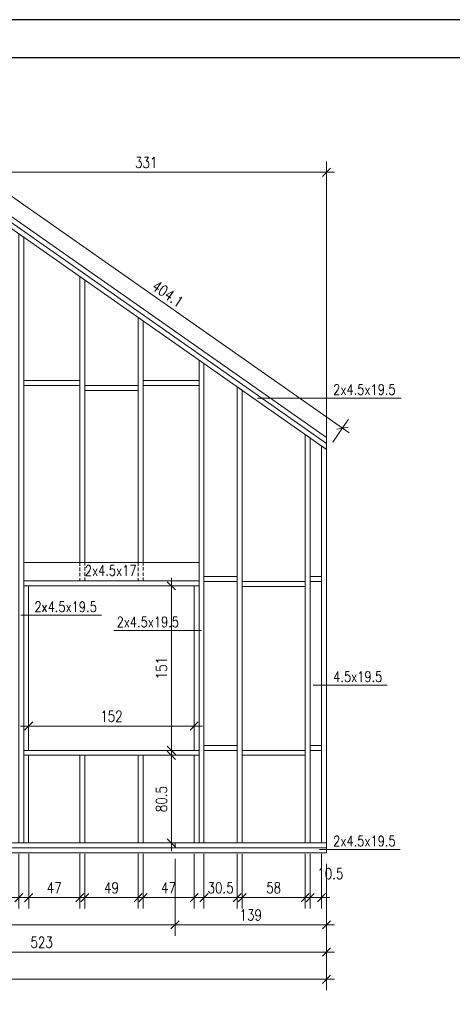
# Model space of a CAD drawing. Header units: inches. Extents: x 58893 to 70341, y -37691 to -31625.
# Tile 23 of 34: x 64084 to 64481, y -34602 to -33698. Entities that reach past the tile are written whole.
import ezdxf

# ---------------------------------------------------------------- set-up
doc = ezdxf.new("R2010")
doc.units = ezdxf.units.IN
doc.header["$MEASUREMENT"] = 0
doc.linetypes.add('DASHED', pattern=[19.05, 12.7, -6.35])
doc.layers.add('_tabelka', color=4, linetype='Continuous')
for name, color, linetype, lineweight in [('Drewno', 2, 'Continuous', 20), ('Opisy', 4, 'Continuous', 20), ('WYMIARY', 6, 'Continuous', 15)]:
    doc.layers.add(name, color=color, linetype=linetype, lineweight=lineweight)
doc.styles.add('1. Simplex', font='simplex.shx', dxfattribs={"width": 0.8})
doc.dimstyles.new('1_50', dxfattribs={"dimscale": 50, "dimtxt": 0.2, "dimasz": 0.15, "dimexe": 0.2, "dimexo": 0.2, "dimgap": 0.08, "dimtad": 1, "dimdec": 1, "dimzin": 9, "dimdsep": 46, "dimtxsty": '1. Simplex', "dimblk": 'OBLIQUE', "dimcen": 0.15, "dimdle": 0.15, "dimclrd": 256, "dimclre": 256, "dimclrt": 4, "dimadec": 1, "dimazin": 0, "dimtfac": 1, "dimtdec": 0, "dimtmove": 1, "dimatfit": 3, "dimfxl": 1, "dimlwd": -1, "dimlwe": -1, "dimarcsym": 0})

# ---------------------------------------------------------------- blocks, each defined once
blk = doc.blocks.new('_Oblique')
at = {"color": 0, "linetype": 'ByBlock', "lineweight": -2}
blk.add_line((-0.5, -0.5), (0.5, 0.5), dxfattribs=at)
blk = doc.blocks.new('*D313')
at = {"layer": 'Defpoints', "color": 0, "transparency": 16777216}
for p in [(64226.65, -34458.62), (63703.65, -34463.12), (63703.65, -34529.24)]:
    blk.add_point(p, dxfattribs=at)
at = {"layer": 'WYMIARY', "transparency": 16777216}
for p, q in [((64226.65, -34468.62), (64226.65, -34539.24)), ((63703.65, -34473.12), (63703.65, -34539.24)), ((64234.15, -34529.24), (63696.15, -34529.24))]:
    blk.add_line(p, q, dxfattribs=at)
at = {"layer": 'WYMIARY', "transparency": 16777216, "xscale": 7.5, "yscale": 7.5, "zscale": 7.5, "rotation": 180}
blk.add_blockref('_Oblique', (63703.65, -34529.24), dxfattribs=at)
at = {"layer": 'WYMIARY', "transparency": 16777216, "xscale": 7.5, "yscale": 7.5, "zscale": 7.5}
blk.add_blockref('_Oblique', (64226.65, -34529.24), dxfattribs=at)
at = {"layer": 'WYMIARY', "color": 4, "transparency": 16777216, "insert": (63965.15, -34520.24), "char_height": 10, "attachment_point": 5, "style": '1. Simplex'}
blk.add_mtext('523', dxfattribs=at)
blk = doc.blocks.new('*D315')
at = {"layer": 'Defpoints', "color": 0, "transparency": 16777216}
for p in [(63703.65, -34463.12), (64365.65, -34463.12), (64365.65, -34579.24)]:
    blk.add_point(p, dxfattribs=at)
at = {"layer": 'WYMIARY', "transparency": 16777216}
for p, q in [((63703.65, -34473.12), (63703.65, -34589.24)), ((64365.65, -34473.12), (64365.65, -34589.24)), ((63696.15, -34579.24), (64373.15, -34579.24))]:
    blk.add_line(p, q, dxfattribs=at)
at = {"layer": 'WYMIARY', "transparency": 16777216, "xscale": 7.5, "yscale": 7.5, "zscale": 7.5, "rotation": 180}
blk.add_blockref('_Oblique', (63703.65, -34579.24), dxfattribs=at)
at = {"layer": 'WYMIARY', "transparency": 16777216, "xscale": 7.5, "yscale": 7.5, "zscale": 7.5}
blk.add_blockref('_Oblique', (64365.65, -34579.24), dxfattribs=at)
at = {"layer": 'WYMIARY', "color": 4, "transparency": 16777216, "insert": (64034.65, -34570.24), "char_height": 10, "attachment_point": 5, "style": '1. Simplex'}
blk.add_mtext('662', dxfattribs=at)
blk = doc.blocks.new('*D316')
at = {"layer": 'Defpoints', "color": 0, "transparency": 16777216}
for p in [(64226.65, -34458.62), (64365.65, -34463.12), (64365.65, -34529.24)]:
    blk.add_point(p, dxfattribs=at)
at = {"layer": 'WYMIARY', "transparency": 16777216}
for p, q in [((64226.65, -34468.62), (64226.65, -34539.24)), ((64365.65, -34473.12), (64365.65, -34539.24)), ((64219.15, -34529.24), (64373.15, -34529.24))]:
    blk.add_line(p, q, dxfattribs=at)
at = {"layer": 'WYMIARY', "transparency": 16777216, "xscale": 7.5, "yscale": 7.5, "zscale": 7.5, "rotation": 180}
blk.add_blockref('_Oblique', (64226.65, -34529.24), dxfattribs=at)
at = {"layer": 'WYMIARY', "transparency": 16777216, "xscale": 7.5, "yscale": 7.5, "zscale": 7.5}
blk.add_blockref('_Oblique', (64365.65, -34529.24), dxfattribs=at)
at = {"layer": 'WYMIARY', "color": 4, "transparency": 16777216, "insert": (64296.15, -34520.24), "char_height": 10, "attachment_point": 5, "style": '1. Simplex'}
blk.add_mtext('139', dxfattribs=at)
blk = doc.blocks.new('*D317')
at = {"layer": 'Defpoints', "color": 0, "transparency": 16777216}
for p in [(63842.65, -34463.12), (64365.65, -34463.12), (64365.65, -34554.24)]:
    blk.add_point(p, dxfattribs=at)
at = {"layer": 'WYMIARY', "transparency": 16777216}
for p, q in [((63842.65, -34473.12), (63842.65, -34564.24)), ((64365.65, -34473.12), (64365.65, -34564.24)), ((63835.15, -34554.24), (64373.15, -34554.24))]:
    blk.add_line(p, q, dxfattribs=at)
at = {"layer": 'WYMIARY', "transparency": 16777216, "xscale": 7.5, "yscale": 7.5, "zscale": 7.5, "rotation": 180}
blk.add_blockref('_Oblique', (63842.65, -34554.24), dxfattribs=at)
at = {"layer": 'WYMIARY', "transparency": 16777216, "xscale": 7.5, "yscale": 7.5, "zscale": 7.5}
blk.add_blockref('_Oblique', (64365.65, -34554.24), dxfattribs=at)
at = {"layer": 'WYMIARY', "color": 4, "transparency": 16777216, "insert": (64104.15, -34545.24), "char_height": 10, "attachment_point": 5, "style": '1. Simplex'}
blk.add_mtext('523', dxfattribs=at)
blk = doc.blocks.new('*D324')
at = {"layer": 'Defpoints', "color": 0, "transparency": 16777216}
for p in [(64036.9, -34454.12), (64083.2, -34454.12), (64083.2, -34504.24)]:
    blk.add_point(p, dxfattribs=at)
at = {"layer": 'WYMIARY', "transparency": 16777216}
for p, q in [((64036.9, -34464.12), (64036.9, -34514.24)), ((64083.2, -34464.12), (64083.2, -34514.24)), ((64029.4, -34504.24), (64090.7, -34504.24))]:
    blk.add_line(p, q, dxfattribs=at)
at = {"layer": 'WYMIARY', "transparency": 16777216, "xscale": 7.5, "yscale": 7.5, "zscale": 7.5, "rotation": 180}
blk.add_blockref('_Oblique', (64036.9, -34504.24), dxfattribs=at)
at = {"layer": 'WYMIARY', "transparency": 16777216, "xscale": 7.5, "yscale": 7.5, "zscale": 7.5}
blk.add_blockref('_Oblique', (64083.2, -34504.24), dxfattribs=at)
at = {"layer": 'WYMIARY', "color": 4, "transparency": 16777216, "insert": (64060.05, -34495.24), "char_height": 10, "attachment_point": 5, "style": '1. Simplex'}
blk.add_mtext('46.3', dxfattribs=at)
blk = doc.blocks.new('*D325')
at = {"layer": 'Defpoints', "color": 0, "transparency": 16777216}
for p in [(64092.2, -34454.12), (64139.2, -34454.12), (64139.2, -34504.24)]:
    blk.add_point(p, dxfattribs=at)
at = {"layer": 'WYMIARY', "transparency": 16777216}
for p, q in [((64092.2, -34464.12), (64092.2, -34514.24)), ((64139.2, -34464.12), (64139.2, -34514.24)), ((64084.7, -34504.24), (64146.7, -34504.24))]:
    blk.add_line(p, q, dxfattribs=at)
at = {"layer": 'WYMIARY', "transparency": 16777216, "xscale": 7.5, "yscale": 7.5, "zscale": 7.5, "rotation": 180}
blk.add_blockref('_Oblique', (64092.2, -34504.24), dxfattribs=at)
at = {"layer": 'WYMIARY', "transparency": 16777216, "xscale": 7.5, "yscale": 7.5, "zscale": 7.5}
blk.add_blockref('_Oblique', (64139.2, -34504.24), dxfattribs=at)
at = {"layer": 'WYMIARY', "color": 4, "transparency": 16777216, "insert": (64115.7, -34495.24), "char_height": 10, "attachment_point": 5, "style": '1. Simplex'}
blk.add_mtext('47', dxfattribs=at)
blk = doc.blocks.new('*D326')
at = {"layer": 'Defpoints', "color": 0, "transparency": 16777216}
for p in [(64143.7, -34454.12), (64192.7, -34454.12), (64192.7, -34504.24)]:
    blk.add_point(p, dxfattribs=at)
at = {"layer": 'WYMIARY', "transparency": 16777216}
for p, q in [((64143.7, -34464.12), (64143.7, -34514.24)), ((64192.7, -34464.12), (64192.7, -34514.24)), ((64136.2, -34504.24), (64200.2, -34504.24))]:
    blk.add_line(p, q, dxfattribs=at)
at = {"layer": 'WYMIARY', "transparency": 16777216, "xscale": 7.5, "yscale": 7.5, "zscale": 7.5, "rotation": 180}
blk.add_blockref('_Oblique', (64143.7, -34504.24), dxfattribs=at)
at = {"layer": 'WYMIARY', "transparency": 16777216, "xscale": 7.5, "yscale": 7.5, "zscale": 7.5}
blk.add_blockref('_Oblique', (64192.7, -34504.24), dxfattribs=at)
at = {"layer": 'WYMIARY', "color": 4, "transparency": 16777216, "insert": (64168.2, -34495.24), "char_height": 10, "attachment_point": 5, "style": '1. Simplex'}
blk.add_mtext('49', dxfattribs=at)
blk = doc.blocks.new('*D327')
at = {"layer": 'Defpoints', "color": 0, "transparency": 16777216}
for p in [(64197.2, -34454.12), (64244.2, -34454.12), (64244.2, -34504.24)]:
    blk.add_point(p, dxfattribs=at)
at = {"layer": 'WYMIARY', "transparency": 16777216}
for p, q in [((64197.2, -34464.12), (64197.2, -34514.24)), ((64244.2, -34464.12), (64244.2, -34514.24)), ((64189.7, -34504.24), (64251.7, -34504.24))]:
    blk.add_line(p, q, dxfattribs=at)
at = {"layer": 'WYMIARY', "transparency": 16777216, "xscale": 7.5, "yscale": 7.5, "zscale": 7.5, "rotation": 180}
blk.add_blockref('_Oblique', (64197.2, -34504.24), dxfattribs=at)
at = {"layer": 'WYMIARY', "transparency": 16777216, "xscale": 7.5, "yscale": 7.5, "zscale": 7.5}
blk.add_blockref('_Oblique', (64244.2, -34504.24), dxfattribs=at)
at = {"layer": 'WYMIARY', "color": 4, "transparency": 16777216, "insert": (64220.7, -34495.24), "char_height": 10, "attachment_point": 5, "style": '1. Simplex'}
blk.add_mtext('47', dxfattribs=at)
blk = doc.blocks.new('*D328')
at = {"layer": 'Defpoints', "color": 0, "transparency": 16777216}
for p in [(64253.2, -34454.12), (64283.7, -34454.12), (64283.7, -34504.24)]:
    blk.add_point(p, dxfattribs=at)
at = {"layer": 'WYMIARY', "transparency": 16777216}
for p, q in [((64253.2, -34464.12), (64253.2, -34514.24)), ((64283.7, -34464.12), (64283.7, -34514.24)), ((64245.7, -34504.24), (64291.2, -34504.24))]:
    blk.add_line(p, q, dxfattribs=at)
at = {"layer": 'WYMIARY', "transparency": 16777216, "xscale": 7.5, "yscale": 7.5, "zscale": 7.5, "rotation": 180}
blk.add_blockref('_Oblique', (64253.2, -34504.24), dxfattribs=at)
at = {"layer": 'WYMIARY', "transparency": 16777216, "xscale": 7.5, "yscale": 7.5, "zscale": 7.5}
blk.add_blockref('_Oblique', (64283.7, -34504.24), dxfattribs=at)
at = {"layer": 'WYMIARY', "color": 4, "transparency": 16777216, "insert": (64268.45, -34495.24), "char_height": 10, "attachment_point": 5, "style": '1. Simplex'}
blk.add_mtext('30.5', dxfattribs=at)
blk = doc.blocks.new('*D329')
at = {"layer": 'Defpoints', "color": 0, "transparency": 16777216}
for p in [(64288.2, -34454.12), (64346.15, -34454.12), (64346.15, -34504.24)]:
    blk.add_point(p, dxfattribs=at)
at = {"layer": 'WYMIARY', "transparency": 16777216}
for p, q in [((64288.2, -34464.12), (64288.2, -34514.24)), ((64346.15, -34464.12), (64346.15, -34514.24)), ((64280.7, -34504.24), (64353.65, -34504.24))]:
    blk.add_line(p, q, dxfattribs=at)
at = {"layer": 'WYMIARY', "transparency": 16777216, "xscale": 7.5, "yscale": 7.5, "zscale": 7.5, "rotation": 180}
blk.add_blockref('_Oblique', (64288.2, -34504.24), dxfattribs=at)
at = {"layer": 'WYMIARY', "transparency": 16777216, "xscale": 7.5, "yscale": 7.5, "zscale": 7.5}
blk.add_blockref('_Oblique', (64346.15, -34504.24), dxfattribs=at)
at = {"layer": 'WYMIARY', "color": 4, "transparency": 16777216, "insert": (64317.17, -34495.24), "char_height": 10, "attachment_point": 5, "style": '1. Simplex'}
blk.add_mtext('58', dxfattribs=at)
blk = doc.blocks.new('*D330')
at = {"layer": 'Defpoints', "color": 0, "transparency": 16777216}
for p in [(64350.65, -34454.12), (64361.15, -34454.12), (64361.15, -34504.24)]:
    blk.add_point(p, dxfattribs=at)
at = {"layer": 'WYMIARY', "transparency": 16777216}
for p, q in [((64350.65, -34464.12), (64350.65, -34514.24)), ((64361.15, -34464.12), (64361.15, -34514.24)), ((64343.15, -34504.24), (64368.65, -34504.24))]:
    blk.add_line(p, q, dxfattribs=at)
at = {"layer": 'WYMIARY', "transparency": 16777216, "xscale": 7.5, "yscale": 7.5, "zscale": 7.5, "rotation": 180}
blk.add_blockref('_Oblique', (64350.65, -34504.24), dxfattribs=at)
at = {"layer": 'WYMIARY', "transparency": 16777216, "xscale": 7.5, "yscale": 7.5, "zscale": 7.5}
blk.add_blockref('_Oblique', (64361.15, -34504.24), dxfattribs=at)
at = {"layer": 'WYMIARY', "color": 4, "transparency": 16777216, "insert": (64369.2, -34482.24), "char_height": 10, "attachment_point": 5, "style": '1. Simplex'}
blk.add_mtext('10.5', dxfattribs=at)
blk = doc.blocks.new('*D342')
at = {"layer": 'Defpoints', "color": 0, "transparency": 16777216}
for p in [(64218.23, -34373.62), (64223.23, -34373.62), (64218.23, -34454.12)]:
    blk.add_point(p, dxfattribs=at)
at = {"layer": 'WYMIARY', "transparency": 16777216}
for p, q in [((64223.23, -34461.62), (64223.23, -34366.12)), ((64228.23, -34373.62), (64233.23, -34373.62)), ((64228.23, -34454.12), (64233.23, -34454.12))]:
    blk.add_line(p, q, dxfattribs=at)
at = {"layer": 'WYMIARY', "transparency": 16777216, "xscale": 7.5, "yscale": 7.5, "zscale": 7.5}
for p, rotation in [((64223.23, -34373.62), 90), ((64223.23, -34454.12), 270)]:
    blk.add_blockref('_Oblique', p, dxfattribs=dict(at, rotation=rotation))
at = {"layer": 'WYMIARY', "color": 4, "transparency": 16777216, "insert": (64214.23, -34413.87), "char_height": 10, "attachment_point": 5, "rotation": 90, "style": '1. Simplex'}
blk.add_mtext('80.5', dxfattribs=at)
blk = doc.blocks.new('*D343')
at = {"layer": 'Defpoints', "color": 0, "transparency": 16777216}
for p in [(64223.23, -34218.12), (64234.2, -34218.12), (64234.2, -34369.12)]:
    blk.add_point(p, dxfattribs=at)
at = {"layer": 'WYMIARY', "transparency": 16777216}
for p, q in [((64223.23, -34376.62), (64223.23, -34210.62)), ((64224.2, -34218.12), (64213.23, -34218.12)), ((64224.2, -34369.12), (64213.23, -34369.12))]:
    blk.add_line(p, q, dxfattribs=at)
at = {"layer": 'WYMIARY', "transparency": 16777216, "xscale": 7.5, "yscale": 7.5, "zscale": 7.5}
for p, rotation in [((64223.23, -34218.12), 90), ((64223.23, -34369.12), 270)]:
    blk.add_blockref('_Oblique', p, dxfattribs=dict(at, rotation=rotation))
at = {"layer": 'WYMIARY', "color": 4, "transparency": 16777216, "insert": (64214.23, -34293.62), "char_height": 10, "attachment_point": 5, "rotation": 90, "style": '1. Simplex'}
blk.add_mtext('151', dxfattribs=at)
blk = doc.blocks.new('*D346')
at = {"layer": 'Defpoints', "color": 0, "transparency": 16777216}
for p in [(64092.2, -34346.77), (64244.2, -34346.77), (64244.2, -34346.77)]:
    blk.add_point(p, dxfattribs=at)
at = {"layer": 'WYMIARY', "transparency": 16777216}
for p, q in [((64092.2, -34336.77), (64092.2, -34336.77)), ((64244.2, -34336.77), (64244.2, -34336.77)), ((64084.7, -34346.77), (64251.7, -34346.77))]:
    blk.add_line(p, q, dxfattribs=at)
at = {"layer": 'WYMIARY', "transparency": 16777216, "xscale": 7.5, "yscale": 7.5, "zscale": 7.5, "rotation": 180}
blk.add_blockref('_Oblique', (64092.2, -34346.77), dxfattribs=at)
at = {"layer": 'WYMIARY', "transparency": 16777216, "xscale": 7.5, "yscale": 7.5, "zscale": 7.5}
blk.add_blockref('_Oblique', (64244.2, -34346.77), dxfattribs=at)
at = {"layer": 'WYMIARY', "color": 4, "transparency": 16777216, "insert": (64168.2, -34337.77), "char_height": 10, "attachment_point": 5, "style": '1. Simplex'}
blk.add_mtext('152', dxfattribs=at)
blk = doc.blocks.new('*D410')
at = {"layer": 'Defpoints', "color": 0, "transparency": 16777216}
for p in [(64049.3, -33841.56), (64034.65, -33862.49), (64365.65, -34094.26)]:
    blk.add_point(p, dxfattribs=at)
at = {"layer": 'WYMIARY', "transparency": 16777216}
for p, q in [((64040.38, -33854.3), (64055.04, -33833.37)), ((64386.45, -34077.63), (64043.16, -33837.26)), ((64371.38, -34086.07), (64386.04, -34065.14))]:
    blk.add_line(p, q, dxfattribs=at)
at = {"layer": 'WYMIARY', "transparency": 16777216, "xscale": 7.5, "yscale": 7.5, "zscale": 7.5}
for p, rotation in [((64049.3, -33841.56), 144.9999999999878), ((64380.3, -34073.33), 324.9999999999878)]:
    blk.add_blockref('_Oblique', p, dxfattribs=dict(at, rotation=rotation))
at = {"layer": 'WYMIARY', "color": 4, "transparency": 16777216, "insert": (64219.96, -33950.07), "char_height": 10, "attachment_point": 5, "rotation": 325, "style": '1. Simplex'}
blk.add_mtext('404.1', dxfattribs=at)
blk = doc.blocks.new('*D411')
at = {"layer": 'Defpoints', "color": 0, "transparency": 16777216}
for p in [(64034.65, -33838.49), (64034.65, -33862.49), (64365.65, -34094.26)]:
    blk.add_point(p, dxfattribs=at)
at = {"layer": 'WYMIARY', "transparency": 16777216}
for p, q in [((64034.65, -33852.49), (64034.65, -33828.49)), ((64365.65, -34084.26), (64365.65, -33828.49)), ((64373.15, -33838.49), (64027.15, -33838.49))]:
    blk.add_line(p, q, dxfattribs=at)
at = {"layer": 'WYMIARY', "transparency": 16777216, "xscale": 7.5, "yscale": 7.5, "zscale": 7.5, "rotation": 180}
blk.add_blockref('_Oblique', (64034.65, -33838.49), dxfattribs=at)
at = {"layer": 'WYMIARY', "transparency": 16777216, "xscale": 7.5, "yscale": 7.5, "zscale": 7.5}
blk.add_blockref('_Oblique', (64365.65, -33838.49), dxfattribs=at)
at = {"layer": 'WYMIARY', "color": 4, "transparency": 16777216, "insert": (64200.15, -33829.49), "char_height": 10, "attachment_point": 5, "style": '1. Simplex'}
blk.add_mtext('331', dxfattribs=at)

msp = doc.modelspace()

# ---------------------------------------------------------------- linework, layer by layer
at = {"layer": '_tabelka', "linetype": 'Continuous', "ltscale": 10}
for points in [[(63440, -35183.405), (65540, -35183.405), (65540, -33698.405), (63440, -33698.405)], [(63540, -35148.405), (65505, -35148.405), (65505, -33733.405), (63540, -33733.405)]]:
    msp.add_lwpolyline(points, close=True, dxfattribs=at)
at = {"layer": 'Drewno'}
msp.add_line((64119.696, -34369.12), (64097.196, -34369.12), dxfattribs=at)
for points in [[(64034.646, -33850.09), (64034.646, -33855.583), (64365.646, -34087.352), (64365.646, -34081.858)], [(64034.646, -33855.583), (64034.646, -33861.077), (64365.646, -34092.845), (64365.646, -34087.352)], [(64087.696, -33898.223), (64083.196, -33895.072), (64083.196, -34454.12), (64087.696, -34454.12)], [(64139.196, -34196.62), (64143.696, -34196.62), (64143.696, -33937.434), (64139.196, -33934.283)], [(64192.696, -34196.62), (64197.196, -34196.62), (64197.196, -33974.895), (64192.696, -33971.744)], [(64253.196, -34014.107), (64248.696, -34010.956), (64248.696, -34454.12), (64253.196, -34454.12)], [(64087.696, -34029.62), (64087.696, -34034.12), (64139.196, -34034.12), (64139.196, -34029.62)], [(64143.696, -34034.12), (64143.696, -34038.62), (64192.696, -34038.62), (64192.696, -34034.12)], [(64197.196, -34029.62), (64197.196, -34034.12), (64248.696, -34034.12), (64248.696, -34029.62)], [(64283.696, -34454.12), (64288.196, -34454.12), (64288.196, -34038.614), (64283.696, -34035.463)], [(64350.646, -34082.342), (64346.146, -34079.191), (64346.146, -34454.12), (64350.646, -34454.12)], [(64365.646, -34092.845), (64361.146, -34089.694), (64361.146, -34454.12), (64365.646, -34454.12)], [(64248.696, -34213.62), (64248.696, -34196.62), (64087.696, -34196.62), (64087.696, -34213.62)], [(64248.696, -34213.62), (64248.696, -34196.62), (64087.696, -34196.62), (64087.696, -34213.62)], [(64248.696, -34218.12), (64248.696, -34213.62), (64087.696, -34213.62), (64087.696, -34218.12)], [(64253.196, -34209.62), (64253.196, -34214.12), (64283.696, -34214.12), (64283.696, -34209.62)], [(64288.196, -34214.12), (64288.196, -34218.62), (64346.146, -34218.62), (64346.146, -34214.12)], [(64350.646, -34209.62), (64350.646, -34214.12), (64361.146, -34214.12), (64361.146, -34209.62)], [(64092.196, -34218.12), (64087.696, -34218.12), (64087.696, -34369.12), (64092.196, -34369.12)], [(64248.696, -34218.12), (64244.196, -34218.12), (64244.196, -34369.12), (64248.696, -34369.12)], [(64087.696, -34369.12), (64087.696, -34373.62), (64248.696, -34373.62), (64248.696, -34369.12)], [(64253.196, -34364.62), (64253.196, -34369.12), (64283.696, -34369.12), (64283.696, -34364.62)], [(64288.196, -34369.12), (64288.196, -34373.62), (64346.146, -34373.62), (64346.146, -34369.12)], [(64350.646, -34364.62), (64350.646, -34369.12), (64361.146, -34369.12), (64361.146, -34364.62)], [(64092.196, -34373.62), (64087.696, -34373.62), (64087.696, -34454.12), (64092.196, -34454.12)], [(64139.196, -34454.12), (64143.696, -34454.12), (64143.696, -34373.62), (64139.196, -34373.62)], [(64192.696, -34454.12), (64197.196, -34454.12), (64197.196, -34373.62), (64192.696, -34373.62)], [(64248.696, -34373.62), (64244.196, -34373.62), (64244.196, -34454.12), (64248.696, -34454.12)], [(64226.646, -34458.62), (64226.646, -34454.12), (63703.646, -34454.12), (63703.646, -34458.62)], [(64365.646, -34463.12), (64365.646, -34458.62), (63842.646, -34458.62), (63842.646, -34463.12)], [(64365.646, -34458.62), (64365.646, -34454.12), (64226.646, -34454.12), (64226.646, -34458.62)]]:
    msp.add_lwpolyline(points, close=True, dxfattribs=at)
at = {"layer": 'Drewno', "color": 9, "linetype": 'DASHED', "ltscale": 0.25}
for points in [[(64143.696, -34196.62), (64139.196, -34196.62), (64139.196, -34213.62), (64143.696, -34213.62)], [(64197.196, -34196.62), (64192.696, -34196.62), (64192.696, -34213.62), (64197.196, -34213.62)]]:
    msp.add_lwpolyline(points, close=True, dxfattribs=at)
at = {"layer": 'WYMIARY'}
for p, q in [((64434.357, -34045.724), (64302.261, -34045.724)), ((64158.974, -34245.078), (64084.878, -34245.078)), ((64250.914, -34259), (64170.318, -34259)), ((64421.357, -34309.293), (64353.484, -34309.293)), ((64433.357, -34460.158), (64359.261, -34460.158))]:
    msp.add_line(p, q, dxfattribs=at)

# ---------------------------------------------------------------- texts
at = {"layer": 'Opisy', "char_height": 9.6, "width": 208.09715, "attachment_point": 4, "style": '1. Simplex'}
for s, insert in [('\\A1;2x4.5x19.5 ', (64371.857, -34037.924)), ('\\A1;2x4.5x17 ', (64143.816, -34203.972)), ('\\A1;2x4.5x19.5 ', (64097.474, -34237.278)), ('\\A1;2x4.5x19.5 ', (64172.965, -34251.2)), ('\\A1;4.5x19.5 ', (64371.857, -34301.493)), ('\\A1;2x4.5x19.5 ', (64371.857, -34452.358))]:
    msp.add_mtext(s, dxfattribs=dict(at, insert=insert))

# ---------------------------------------------------------------- dimensions: what is measured, and where the dimension line sits
at = {"layer": 'WYMIARY'}
for base, p1, p2, angle, picture, middle in [((64034.646, -33838.492), (64365.646, -34094.261), (64034.646, -33862.492), 180, '*D411', (64200.146, -33829.492)), ((64223.231, -34218.12), (64234.196, -34369.12), (64234.196, -34218.12), 90, '*D343', (64214.231, -34293.62)), ((64223.231, -34373.62), (64218.231, -34454.12), (64218.231, -34373.62), 90, '*D342', (64214.231, -34413.87))]:
    dim = msp.add_linear_dim(base=base, p1=p1, p2=p2, angle=angle, dimstyle='1_50', dxfattribs=at)
    dim.commit()
    dim.dimension.update_dxf_attribs({"geometry": picture, "text_midpoint": middle})
dim = msp.add_aligned_dim(p1=(64365.646, -34094.261), p2=(64034.646, -33862.492), distance=-25.552, dimstyle='1_50', dxfattribs=at)
dim.commit()
dim.dimension.update_dxf_attribs({"geometry": '*D410', "text_midpoint": (64219.964, -33950.074)})
for base, p1, p2, picture, middle in [((64244.196, -34346.772), (64092.196, -34346.772), (64244.196, -34346.772), '*D346', (64168.196, -34337.772)), ((63703.646, -34529.238), (64226.646, -34458.62), (63703.646, -34463.12), '*D313', (63965.146, -34520.238)), ((64083.196, -34504.238), (64036.896, -34454.12), (64083.196, -34454.12), '*D324', (64060.046, -34495.238)), ((64139.196, -34504.238), (64092.196, -34454.12), (64139.196, -34454.12), '*D325', (64115.696, -34495.238)), ((64192.696, -34504.238), (64143.696, -34454.12), (64192.696, -34454.12), '*D326', (64168.196, -34495.238)), ((64244.196, -34504.238), (64197.196, -34454.12), (64244.196, -34454.12), '*D327', (64220.696, -34495.238)), ((64365.646, -34529.238), (64226.646, -34458.62), (64365.646, -34463.12), '*D316', (64296.146, -34520.238)), ((64346.146216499, -34504.23845469), (64288.196216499, -34454.119895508), (64346.146216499, -34454.119895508), '*D329', (64317.171216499, -34495.23845469)), ((64365.646, -34579.238), (63703.646, -34463.12), (64365.646, -34463.12), '*D315', (64034.646, -34570.238)), ((64365.646, -34554.238), (63842.646, -34463.12), (64365.646, -34463.12), '*D317', (64104.146, -34545.238))]:
    dim = msp.add_linear_dim(base=base, p1=p1, p2=p2, dimstyle='1_50', dxfattribs=at)
    dim.commit()
    dim.dimension.update_dxf_attribs({"geometry": picture, "text_midpoint": middle})
for base, p1, p2, picture, middle in [((64283.696, -34504.238), (64253.196, -34454.12), (64283.696, -34454.12), '*D328', (64268.446, -34504.238)), ((64361.146, -34504.238), (64350.646, -34454.12), (64361.146, -34454.12), '*D330', (64369.196, -34491.238))]:
    dim = msp.add_linear_dim(base=base, p1=p1, p2=p2, dimstyle='1_50', dxfattribs=at)
    dim.commit()
    dim.dimension.update_dxf_attribs({"geometry": picture, "text_midpoint": middle, "dimtype": 160})

doc.saveas('drawing.dxf')
